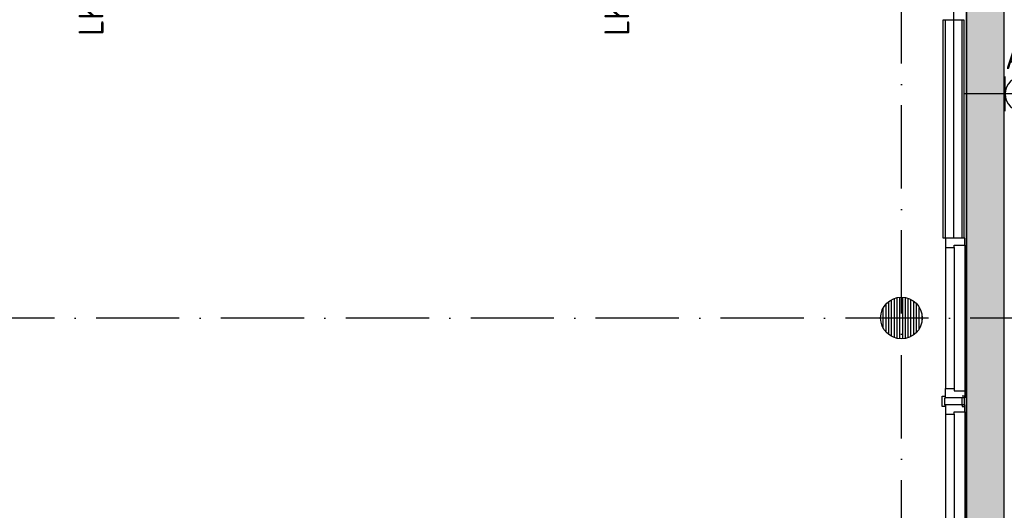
# Model space of a CAD drawing. Header units: millimetres. Extents: x -6587 to 112885, y 244 to 84344.
# Tile 44 of 57: x 68844 to 75940, y 33122 to 36656. Entities that reach past the tile are written whole.
import ezdxf
from ezdxf.enums import TextEntityAlignment as Align

# ---------------------------------------------------------------- set-up
doc = ezdxf.new("R2010")
doc.units = ezdxf.units.MM
doc.header["$LTSCALE"] = 100
doc.linetypes.add('DASHDOT', pattern=[9, 6, -1.5, 0, -1.5])
doc.layers.get('0').update_dxf_attribs({"color": 9, "linetype": 'CONTINUOUS'})
for name, color, linetype in [('AL$7----_STRAMIEN', 1, 'DASHDOT'), ('AL22----_BINNENWAND', 7, 'CONTINUOUS'), ('AL28----_KONSTRUKTIE', 3, 'CONTINUOUS'), ('AL32----_BINNENKOZ', 7, 'CONTINUOUS'), ('ALL-----_REFLIJNEN', 8, 'CONTINUOUS'), ('ALXAA---_GEWBETON', 12, 'CONTINUOUS'), ('EB62203-_ATTRIB', 2, 'CONTINUOUS'), ('EL62203-_KRACHT-WCD230', 3, 'CONTINUOUS'), ('KABELGOOT1', 8, 'CONTINUOUS'), ('LIJN025', 10, 'CONTINUOUS')]:
    doc.layers.add(name, color=color, linetype=linetype)
doc.styles.add('1_8', font='iso', dxfattribs={"width": 0.7, "height": 1.8})
doc.styles.add('2_0', font='iso', dxfattribs={"height": 200})
doc.styles.add('NORATT', font='isocp.shx')
doc.styles.get("Standard").update_dxf_attribs({"font": 'iso.shx'})

# ---------------------------------------------------------------- blocks, each defined once
blk = doc.blocks.new('ES3W2A')
for p, q in [((1.25, 2), (-1.25, 2)), ((0, 2), (0, -3)), ((1.25, 0), (-1.25, 0))]:
    blk.add_line(p, q)
for centre in [(0, 3.25), (0, 1.25)]:
    blk.add_arc(centre, 1.25, 180, 0)
at = {"color": 0, "style": 'NORATT'}
for tag, flags, p in [('VERMOGEN', 9, (-2.5, 5)), ('GROEP', 8, (0, 5)), ('SCHAK', 8, (2.5, 5)), ('GELIJK', 9, (5, 5)), ('KAST', 9, (7, 5)), ('TAL', 8, (2.5, 5))]:
    blk.add_attdef(tag, text='', height=1.8, rotation=90, dxfattribs=dict(at, flags=flags)).set_placement(p, align=Align.MIDDLE_CENTER)
at = {"color": 0, "style": 'NORATT', "flags": 8}
blk.add_attdef('DOEL', text='', height=1.8, rotation=90, dxfattribs=at).set_placement((-2.5, 5), align=Align.MIDDLE_LEFT)
at = {"color": 0, "style": 'NORATT', "flags": 9}
blk.add_attdef('M_CODE', text='', height=1.8, dxfattribs=at).set_placement((0, 0), align=Align.MIDDLE_CENTER)
blk = doc.blocks.new('EH100000')
at = {"linetype": 'ByBlock'}
for p, q in [((1, 0.5), (0, 0.5)), ((1, 0.5, 1), (0, 0.5, 1)), ((0, -0.5, 1), (1, -0.5, 1)), ((1, -0.5), (0, -0.5))]:
    blk.add_line(p, q, dxfattribs=at)
at = {"linetype": 'ByBlock', "invisible_edges": 15}
for points in [[(1, -0.5), (0, -0.5), (0, 0.5), (1, 0.5)], [(0, 0.5), (1, 0.5), (1, 0.5, 1), (0, 0.5, 1)], [(0, -0.5, 1), (1, -0.5, 1), (1, -0.5), (0, -0.5)]]:
    blk.add_3dface(points, dxfattribs=at)
at = {"linetype": 'ByBlock', "style": '2_0', "flags": 8}
blk.add_attdef('FUNCTIE', text='', height=0.5, dxfattribs=at).set_placement((0.5, 0), align=Align.MIDDLE)
at = {"linetype": 'ByBlock', "flags": 9}
blk.add_attdef('SCHOT', text='', height=0.5, dxfattribs=at).set_placement((0.5, 0), align=Align.MIDDLE)
blk = doc.blocks.new('A$Cb38f1ce1')
at = {"layer": 'ALXAA---_GEWBETON'}
h = blk.add_hatch(dxfattribs=at)
h.set_pattern_fill('GEWPBET', color=8, scale=100, angle=90, style=0)
h.set_pattern_definition([(90, (71947.848, 27979.993), (-20, 6e-15), [])])
edge = h.paths.add_edge_path()
edge.add_arc((71947.8, 27980), 150, 0, 360)
at = {"layer": 'KABELGOOT1'}
h = blk.add_hatch(dxfattribs=at)
h.set_pattern_fill('DOTS', color=256, scale=20, style=0)
h.set_pattern_definition([(0, (-1717.716, 188607.497), (15.875, 31.75), [0, -31.75])])
h.paths.add_polyline_path([(72417.3, 23236.6), (72687.3, 23236.6), (72687.3, 35617.4), (72417.3, 35617.4)])
at = {"layer": 'AL$7----_STRAMIEN', "color": 1}
for p, q in [((71947.7, 10911), (71947.7, 31816.9)), ((82044.9, 27980), (63947, 27980))]:
    blk.add_line(p, q, dxfattribs=at)
at = {"layer": 'AL22----_BINNENWAND', "color": 8}
for p, q in [((72247.7, 28555), (72247.7, 30129.4)), ((72247.7, 30129.4), (72397.7, 30129.4)), ((72397.7, 30129.4), (72397.7, 28555)), ((72397.7, 28555), (72247.7, 28555))]:
    blk.add_line(p, q, dxfattribs=at)
at = {"layer": 'AL22----_BINNENWAND', "color": 8, "linetype": 'Continuous'}
for p, q in [((72262.7, 30129.4), (72262.7, 28555)), ((72382.7, 30129.4), (72382.7, 28555))]:
    blk.add_line(p, q, dxfattribs=at)
at = {"layer": 'AL28----_KONSTRUKTIE', "color": 8}
blk.add_circle((71947.8, 27980), 150, dxfattribs=at)
at = {"layer": 'AL32----_BINNENKOZ', "color": 8}
for p, q in [((72242.2, 27405), (72242.2, 27417.5)), ((72242.2, 27417.5), (72260.2, 27417.5)), ((72242.2, 27342.5), (72242.2, 27405)), ((72260.2, 27355), (72260.2, 27405)), ((72260.2, 27405), (72265.7, 27405)), ((72385.2, 27405), (72379.7, 27405)), ((72403.2, 27417.5), (72385.2, 27417.5)), ((72385.2, 27355), (72385.2, 27405)), ((72403.2, 27405), (72403.2, 27417.5)), ((72403.2, 27342.5), (72403.2, 27405)), ((72260.2, 27342.5), (72242.2, 27342.5)), ((72260.2, 27355), (72260.2, 27342.5)), ((72265.7, 27355), (72260.2, 27355)), ((72379.7, 27355), (72385.2, 27355)), ((72385.2, 27355), (72385.2, 27342.5)), ((72385.2, 27342.5), (72403.2, 27342.5))]:
    blk.add_line(p, q, dxfattribs=at)
for points in [[(72404.7, 28555), (72265.7, 28555), (72265.7, 28488), (72328.7, 28488), (72328.7, 28505), (72404.7, 28505), (72404.7, 28555)], [(72265.7, 28488), (72265.7, 27472)], [(72328.7, 28488), (72328.7, 27472)], [(72404.7, 28505), (72404.7, 27455)], [(72404.7, 27405), (72265.7, 27405), (72265.7, 27472), (72328.7, 27472), (72328.7, 27455), (72404.7, 27455), (72404.7, 27405)], [(72404.7, 27355), (72265.7, 27355), (72265.7, 27288), (72328.7, 27288), (72328.7, 27305), (72404.7, 27305), (72404.7, 27355)], [(72265.7, 27288), (72265.7, 26272)], [(72328.7, 27288), (72328.7, 26272)], [(72404.7, 27305), (72404.7, 26255)]]:
    blk.add_lwpolyline(points, dxfattribs=at)
at = {"layer": 'ALL-----_REFLIJNEN', "color": 8, "linetype": 'Continuous'}
for p in [(72322.7, 30187.4), (72322.7, 30129.4)]:
    blk.add_line(p, (72322.7, 28555), dxfattribs=at)
at = {"layer": 'KABELGOOT1', "xscale": 12753.85642418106, "yscale": 270, "zscale": 60, "rotation": 270}
blk.add_blockref('EH100000', (72552.3, 35272.4, 3650), dxfattribs=at)

msp = doc.modelspace()

# ---------------------------------------------------------------- block references
at = {"layer": 'EL62203-_KRACHT-WCD230'}
ref = msp.add_blockref('ES3W2A', (69358.5, 37747.9, 1050), dxfattribs=dict(at, xscale=100, yscale=100, zscale=100, rotation=180.0000000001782))
ref.add_attrib('GROEP', 'LK23-15', dxfattribs={"layer": 'EB62203-_ATTRIB', "color": 1, "height": 180, "rotation": 90, "style": '1_8', "flags": 8}).set_placement((69358.5, 37322.9, 1050), align=Align.MIDDLE_RIGHT)
ref = msp.add_blockref('ES3W2A', (73147.5, 37747.9, 1050), dxfattribs=dict(at, xscale=100, yscale=100, zscale=100, rotation=180.0000000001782))
ref.add_attrib('GROEP', 'LK23-15', dxfattribs={"layer": 'EB62203-_ATTRIB', "color": 1, "height": 180, "rotation": 90, "style": '1_8', "flags": 8}).set_placement((73147.5, 37322.9, 1050), align=Align.MIDDLE_RIGHT)
ref = msp.add_blockref('ES3W2A', (75946.2, 36121.1, 1050), dxfattribs=dict(at, xscale=100, yscale=100, zscale=100, rotation=270.0000000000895))
ref.add_attrib('DOEL', 'ALG', dxfattribs={"layer": 'EB62203-_ATTRIB', "color": 1, "height": 180, "style": '1_8', "flags": 8}).set_placement((75947, 36390, 1050), align=Align.MIDDLE_LEFT)
ref.add_attrib('GROEP', 'LK23-31', dxfattribs={"layer": 'EB62203-_ATTRIB', "color": 1, "height": 180, "style": '1_8', "flags": 8}).set_placement((76371.2, 36121.1, 1050), align=Align.MIDDLE_LEFT)
at = {"layer": 'LIJN025'}
msp.add_blockref('A$Cb38f1ce1', (3251.2, 6526.8), dxfattribs=at)

doc.saveas('drawing.dxf')
